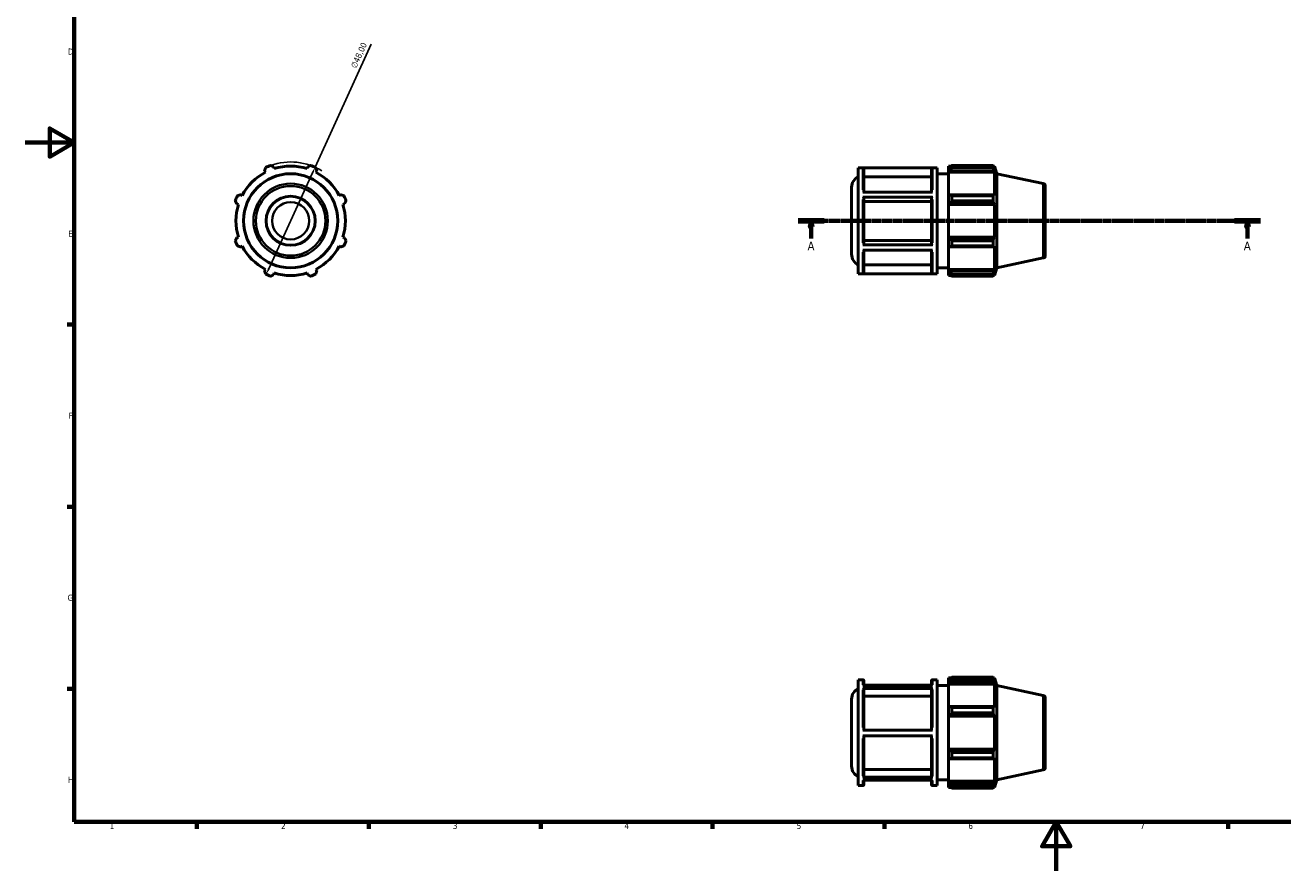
# Model space of a CAD drawing. Header units: millimetres. Extents: x 0 to 914, y 0 to 626.
# Tile 1 of 4: x 0 to 513, y 0 to 345. Entities that reach past the tile are written whole.
import ezdxf

# ---------------------------------------------------------------- set-up
doc = ezdxf.new("R2010")
doc.units = ezdxf.units.MM
doc.linetypes.add('CHAIN', pattern=[0.7087, 0.4724, -0.0591, 0.1181, -0.0591])
for name, color, linetype, lineweight in [('Border (ISO)', 7, 'Continuous', 70), ('Dimension (ISO)', 7, 'Continuous', 25), ('Section Line (ISO)', 7, 'CHAIN', 70), ('Visible (ISO)', 7, 'Continuous', 50), ('Visible Narrow (ISO)', 7, 'Continuous', 35)]:
    doc.layers.add(name, color=color, linetype=linetype, lineweight=lineweight)
doc.styles.add('Label Text (ISO)', font='tahoma.ttf')
doc.styles.add('Note Text (ISO)', font='tahoma.ttf')
doc.dimstyles.new('Default (ISO)', dxfattribs={"dimtxt": 2.5, "dimasz": 2.5, "dimexe": 3.175, "dimexo": 0, "dimgap": 0.762, "dimtad": 1, "dimrnd": 1e-08, "dimzin": 0, "dimtxsty": 'Note Text (ISO)', "dimcen": 0.09, "dimdle": 10, "dimclrd": 256, "dimclre": 256, "dimclrt": 256, "dimazin": 0, "dimtfac": 1.40208, "dimtmove": 0, "dimatfit": 3, "dimfxl": 1, "dimtolj": 1, "dimtzin": 0, "dimlwd": -1, "dimlwe": -1, "dimarcsym": 0})

# ---------------------------------------------------------------- blocks, each defined once
blk = doc.blocks.new('Borders Default Border')
at = {"layer": 'Border (ISO)'}
for p, q in [((20, 222.75), (17.1, 222.75)), ((20, 148.5), (17.1, 148.5)), ((20, 74.25), (17.1, 74.25)), ((70.08, 20), (70.08, 17.1)), ((140.17, 20), (140.17, 17.1)), ((210.25, 20), (210.25, 17.1)), ((280.33, 20), (280.33, 17.1)), ((350.42, 20), (350.42, 17.1)), ((490.58, 20), (490.58, 17.1))]:
    blk.add_line(p, q, dxfattribs=at)
at = {"layer": 'Border (ISO)', "flags": 128}
for points in [[(20, 20), (20, 574), (821, 574), (821, 20), (20, 20)], [(0, 297), (20, 297), (10, 302.77), (10, 291.23), (20, 297)], [(420.5, 0), (420.5, 20), (414.73, 10), (426.27, 10), (420.5, 20)]]:
    blk.add_lwpolyline(points, dxfattribs=at)
at = {"layer": 'Border (ISO)', "color": 232, "true_color": 0xca0064, "char_height": 2.5, "attachment_point": 7, "style": 'Note Text (ISO)'}
for s, insert in [('D', (17.43, 332.88)), ('E', (17.64, 258.63)), ('F', (17.7, 184.38)), ('G', (17.31, 110.08)), ('H', (17.44, 35.88)), ('1', (34.48, 17.1)), ('2', (104.37, 17.1)), ('3', (174.43, 17.05)), ('4', (244.42, 17.1)), ('5', (314.64, 17.05)), ('6', (384.66, 17.05)), ('7', (454.77, 17.1))]:
    blk.add_mtext(s, dxfattribs=dict(at, insert=insert))
blk = doc.blocks.new('2dTransSection0')
at = {"layer": 'Section Line (ISO)', "linetype": 'CHAIN'}
blk.add_line((315.28, 265.11), (503.78, 265.11), dxfattribs=at)
at = {"layer": 'Section Line (ISO)', "linetype": 'Continuous', "lineweight": 140}
for p, q in [((315.28, 265.11), (325.86, 265.11)), ((493.21, 265.11), (503.78, 265.11))]:
    blk.add_line(p, q, dxfattribs=at)
at = {"layer": 'Section Line (ISO)', "linetype": 'Continuous'}
for p, q in [((320.57, 265.11), (320.07, 262.61)), ((320.07, 262.61), (321.07, 262.61)), ((320.57, 262.61), (320.57, 265.11)), ((321.07, 262.61), (320.57, 265.11)), ((320.57, 257.83), (320.57, 262.61)), ((498.49, 265.11), (497.99, 262.61)), ((497.99, 262.61), (498.99, 262.61)), ((498.49, 262.61), (498.49, 265.11)), ((498.99, 262.61), (498.49, 265.11)), ((498.49, 257.83), (498.49, 262.61))]:
    blk.add_line(p, q, dxfattribs=at)
at = {"layer": 'Section Line (ISO)', "linetype": 'Continuous', "flags": 128}
for points in [[(321.07, 262.61), (320.57, 265.11), (320.07, 262.61), (321.07, 262.61)], [(498.99, 262.61), (498.49, 265.11), (497.99, 262.61), (498.99, 262.61)]]:
    blk.add_lwpolyline(points, dxfattribs=at)
at = {"layer": 'Section Line (ISO)'}
for points in [[(321.07, 262.61), (320.57, 265.11), (320.07, 262.61), (321.07, 262.61)], [(498.99, 262.61), (498.49, 265.11), (497.99, 262.61), (498.99, 262.61)]]:
    blk.add_solid(points, dxfattribs=at)
at = {"layer": 'Section Line (ISO)', "char_height": 3.5, "attachment_point": 7, "style": 'Label Text (ISO)'}
for insert in [(319.08, 253.11), (497, 253.11)]:
    blk.add_mtext('A', dxfattribs=dict(at, insert=insert))
blk = doc.blocks.new('*D10')
at = {"layer": 'Defpoints', "color": 0, "transparency": 16777216}
for p in [(118.24, 286.94), (98.32, 243.27)]:
    blk.add_point(p, dxfattribs=at)
at = {"layer": 'Dimension (ISO)', "transparency": 16777216}
for p, q in [((118.24, 286.94), (141.14, 337.14)), ((99.36, 245.55), (117.21, 284.67))]:
    blk.add_line(p, q, dxfattribs=at)
blk.add_arc((108.28, 265.11), 24, 57.8967, 109.792, dxfattribs=at)
for points in [[(116.83, 284.84), (117.58, 284.49), (118.24, 286.94)], [(98.98, 245.72), (99.74, 245.37), (98.32, 243.27)]]:
    blk.add_solid(points, dxfattribs=at)
at = {"layer": 'Dimension (ISO)', "color": 232, "true_color": 0xca0064, "transparency": 16777216, "insert": (132.65, 328.1), "char_height": 2.5, "attachment_point": 1, "rotation": 65.4765, "style": 'Note Text (ISO)'}
blk.add_mtext('\\A1;∅48,00', dxfattribs=at)

msp = doc.modelspace()

# ---------------------------------------------------------------- linework, layer by layer
at = {"layer": 'Visible (ISO)'}
for p, q in [((376.531, 287.427), (376.531, 286.622)), ((376.531, 287.427), (377.553, 287.427)), ((377.971, 287.689), (377.971, 286.821)), ((377.971, 287.689), (394.721, 287.689)), ((394.721, 286.821), (394.721, 287.689)), ((394.857, 287.427), (395.267, 287.427)), ((396.281, 284.305), (395.267, 287.427)), ((395.267, 286.393), (395.267, 287.427)), ((97.643, 285.543), (97.975, 284.905)), ((101.569, 286.393), (101.353, 287.08)), ((115.209, 287.08), (114.993, 286.393)), ((118.587, 284.905), (118.92, 285.543)), ((339.774, 243.507), (339.774, 286.707)), ((339.774, 286.707), (371.938, 286.707)), ((370.081, 286.667), (341.631, 286.667)), ((342.031, 286.266), (342.031, 276.834)), ((369.681, 283.059), (342.031, 283.059)), ((369.681, 276.834), (369.681, 286.266)), ((371.938, 243.507), (371.938, 286.707)), ((371.938, 284.307), (376.531, 284.307)), ((377.011, 287.08), (376.531, 286.622)), ((376.531, 285.117), (376.531, 286.622)), ((376.531, 285.117), (377.011, 285.543)), ((376.531, 284.905), (376.531, 285.117)), ((376.531, 284.905), (376.531, 275.524)), ((376.531, 284.905), (395.267, 284.905)), ((377.011, 285.543), (395.033, 285.543)), ((394.721, 286.821), (377.971, 286.821)), ((395.267, 286.393), (395.033, 287.08)), ((395.033, 285.543), (395.267, 284.905)), ((395.267, 275.413), (395.267, 284.905)), ((396.281, 245.909), (396.281, 284.305)), ((415.239, 280.275), (396.281, 284.305)), ((337.031, 251.443), (337.031, 278.77)), ((416.031, 279.297), (416.031, 250.916)), ((86.308, 272.035), (86.994, 271.818)), ((88.483, 275.413), (87.844, 275.745)), ((128.718, 275.745), (128.079, 275.413)), ((129.568, 271.818), (130.255, 272.035)), ((341.631, 276.834), (370.081, 276.834)), ((370.081, 274.749), (341.631, 274.749)), ((342.031, 274.549), (342.031, 255.462)), ((369.681, 272.945), (342.031, 272.945)), ((369.681, 255.462), (369.681, 274.549)), ((377.011, 275.745), (376.531, 275.524)), ((376.531, 271.89), (376.531, 275.524)), ((376.531, 271.89), (377.011, 272.035)), ((376.531, 271.818), (376.531, 271.89)), ((395.033, 275.745), (377.011, 275.745)), ((377.011, 272.035), (395.033, 272.035)), ((377.971, 275.328), (377.971, 273.233)), ((377.971, 275.328), (394.721, 275.328)), ((394.721, 273.233), (377.971, 273.233)), ((394.721, 273.233), (394.721, 275.328)), ((395.267, 275.413), (395.033, 275.745)), ((395.033, 272.035), (395.267, 271.818)), ((376.531, 271.818), (376.531, 258.395)), ((376.531, 271.818), (395.267, 271.818)), ((395.267, 258.395), (395.267, 271.818)), ((86.994, 258.395), (86.308, 258.178)), ((130.255, 258.178), (129.568, 258.395)), ((342.031, 257.064), (369.681, 257.064)), ((376.531, 258.323), (376.531, 258.395)), ((376.531, 258.395), (395.267, 258.395)), ((377.011, 258.178), (376.531, 258.323)), ((376.531, 254.689), (376.531, 258.323)), ((395.033, 258.178), (377.011, 258.178)), ((377.971, 256.98), (377.971, 254.885)), ((377.971, 256.98), (394.721, 256.98)), ((394.721, 254.885), (394.721, 256.98)), ((395.267, 258.395), (395.033, 258.178)), ((87.844, 254.468), (88.483, 254.8)), ((128.079, 254.8), (128.718, 254.468)), ((341.631, 255.262), (370.081, 255.262)), ((370.081, 253.189), (341.631, 253.189)), ((342.031, 253.189), (342.031, 243.934)), ((369.681, 243.934), (369.681, 253.189)), ((376.531, 254.689), (377.011, 254.468)), ((376.531, 254.689), (376.531, 245.308)), ((377.011, 254.468), (395.033, 254.468)), ((394.721, 254.885), (377.971, 254.885)), ((395.033, 254.468), (395.267, 254.8)), ((395.267, 245.308), (395.267, 254.8)), ((342.031, 247.139), (369.681, 247.139)), ((415.239, 249.938), (396.281, 245.909)), ((97.975, 245.308), (97.643, 244.67)), ((101.353, 243.133), (101.569, 243.82)), ((114.993, 243.82), (115.209, 243.133)), ((118.92, 244.67), (118.587, 245.308)), ((339.774, 243.507), (371.938, 243.507)), ((341.631, 243.534), (370.081, 243.534)), ((371.938, 245.907), (376.531, 245.907)), ((376.531, 245.096), (376.531, 245.308)), ((376.531, 245.308), (395.267, 245.308)), ((376.531, 243.591), (376.531, 245.096)), ((377.011, 244.67), (376.531, 245.096)), ((376.531, 243.591), (377.011, 243.133)), ((376.531, 243.591), (376.531, 242.787)), ((376.531, 242.787), (377.553, 242.787)), ((395.033, 244.67), (377.011, 244.67)), ((377.971, 243.392), (377.971, 242.524)), ((377.971, 243.392), (394.721, 243.392)), ((394.721, 242.524), (377.971, 242.524)), ((394.721, 242.524), (394.721, 243.392)), ((394.857, 242.787), (395.267, 242.787)), ((395.267, 245.308), (395.033, 244.67)), ((395.033, 243.133), (395.267, 243.82)), ((396.281, 245.909), (395.267, 242.787)), ((395.267, 242.787), (395.267, 243.82)), ((339.774, 34.75), (339.774, 77.95)), ((339.774, 77.95), (341.631, 77.95)), ((342.031, 77.55), (342.031, 75.576)), ((369.681, 75.576), (369.681, 77.55)), ((370.081, 77.95), (371.938, 77.95)), ((371.938, 34.75), (371.938, 77.95)), ((376.531, 78.67), (376.531, 77.865)), ((376.531, 78.67), (377.553, 78.67)), ((377.011, 78.323), (376.531, 77.865)), ((376.531, 76.361), (376.531, 77.865)), ((377.971, 78.932), (377.971, 78.064)), ((377.971, 78.932), (394.721, 78.932)), ((394.721, 78.064), (377.971, 78.064)), ((394.721, 78.064), (394.721, 78.932)), ((394.857, 78.67), (395.267, 78.67)), ((395.267, 77.637), (395.033, 78.323)), ((396.281, 75.548), (395.267, 78.67)), ((395.267, 77.637), (395.267, 78.67)), ((341.631, 75.576), (370.081, 75.576)), ((370.081, 74.365), (341.631, 74.365)), ((369.681, 75.678), (342.031, 75.678)), ((342.031, 74.018), (342.031, 57.437)), ((369.681, 57.437), (369.681, 74.018)), ((371.938, 75.55), (376.531, 75.55)), ((376.531, 76.361), (377.011, 76.786)), ((376.531, 76.148), (376.531, 76.361)), ((376.531, 76.148), (376.531, 66.767)), ((376.531, 76.148), (395.267, 76.148)), ((377.011, 76.786), (395.033, 76.786)), ((395.033, 76.786), (395.267, 76.148)), ((395.267, 66.656), (395.267, 76.148)), ((396.281, 37.152), (396.281, 75.548)), ((415.239, 71.518), (396.281, 75.548)), ((337.031, 42.686), (337.031, 70.013)), ((369.681, 71.24), (342.031, 71.24)), ((377.011, 66.988), (376.531, 66.767)), ((376.531, 63.134), (376.531, 66.767)), ((395.033, 66.988), (377.011, 66.988)), ((395.267, 66.656), (395.033, 66.988)), ((416.031, 70.54), (416.031, 42.159)), ((376.531, 63.134), (377.011, 63.278)), ((376.531, 63.061), (376.531, 63.134)), ((376.531, 63.061), (376.531, 49.638)), ((376.531, 63.061), (395.267, 63.061)), ((377.011, 63.278), (395.033, 63.278)), ((377.971, 66.571), (377.971, 64.476)), ((377.971, 66.571), (394.721, 66.571)), ((394.721, 64.476), (377.971, 64.476)), ((394.721, 64.476), (394.721, 66.571)), ((395.033, 63.278), (395.267, 63.061)), ((395.267, 49.638), (395.267, 63.061)), ((341.631, 57.437), (370.081, 57.437)), ((370.081, 55.037), (341.631, 55.037)), ((342.031, 55.037), (342.031, 38.558)), ((369.681, 38.558), (369.681, 55.037)), ((376.531, 49.566), (376.531, 49.638)), ((376.531, 49.638), (395.267, 49.638)), ((376.531, 45.933), (376.531, 49.566)), ((377.011, 49.421), (376.531, 49.566)), ((395.033, 49.421), (377.011, 49.421)), ((377.971, 48.223), (377.971, 46.128)), ((377.971, 48.223), (394.721, 48.223)), ((394.721, 46.128), (394.721, 48.223)), ((395.267, 49.638), (395.033, 49.421)), ((342.031, 41.333), (369.681, 41.333)), ((376.531, 45.933), (376.531, 36.552)), ((376.531, 45.933), (377.011, 45.711)), ((377.011, 45.711), (395.033, 45.711)), ((394.721, 46.128), (377.971, 46.128)), ((395.033, 45.711), (395.267, 46.043)), ((395.267, 36.552), (395.267, 46.043)), ((415.239, 41.181), (396.281, 37.152)), ((341.631, 38.211), (370.081, 38.211)), ((370.081, 37.022), (341.631, 37.022)), ((342.031, 37.022), (342.031, 35.15)), ((369.681, 35.15), (369.681, 37.022)), ((371.938, 37.15), (376.531, 37.15)), ((376.531, 36.339), (376.531, 36.552)), ((376.531, 36.552), (395.267, 36.552)), ((376.531, 34.834), (376.531, 36.339)), ((377.011, 35.913), (376.531, 36.339)), ((395.033, 35.913), (377.011, 35.913)), ((395.267, 36.552), (395.033, 35.913)), ((396.281, 37.152), (395.267, 34.03)), ((339.774, 34.75), (341.631, 34.75)), ((370.081, 34.75), (371.938, 34.75)), ((376.531, 34.834), (376.531, 34.03)), ((376.531, 34.834), (377.011, 34.376)), ((376.531, 34.03), (377.553, 34.03)), ((377.971, 34.635), (377.971, 33.767)), ((377.971, 34.635), (394.721, 34.635)), ((394.721, 33.767), (377.971, 33.767)), ((394.721, 33.767), (394.721, 34.635)), ((394.857, 34.03), (395.267, 34.03)), ((395.033, 34.376), (395.267, 35.063)), ((395.267, 34.03), (395.267, 35.063))]:
    msp.add_line(p, q, dxfattribs=at)
for radius in [19.198, 10]:
    msp.add_circle((108.281, 265.107), radius, dxfattribs=at)
for centre, radius, start, end in [((108.281, 265.107), 24, 109.79198, 115.20802), ((108.281, 265.107), 22.32, 72.5, 107.5), ((108.281, 265.107), 24, 64.79198, 70.20802), ((108.281, 265.107), 22.32, 117.5, 152.5), ((108.281, 265.107), 22.32, 27.5, 62.5), ((341.831, 278.77), 4.8, 115.37693, 180), ((415.031, 279.297), 1, 0, 78), ((108.281, 265.107), 24, 154.79198, 160.20802), ((108.281, 265.107), 24, 19.79198, 25.20802), ((108.281, 265.107), 22.32, 162.5, 197.5), ((108.281, 265.107), 22.32, 342.5, 17.5), ((108.281, 265.107), 24, 199.79198, 205.20802), ((108.281, 265.107), 24, 334.79198, 340.20802), ((108.281, 265.107), 22.32, 207.5, 242.5), ((108.281, 265.107), 22.32, 297.5, 332.5), ((341.831, 251.443), 4.8, 180, 244.62307), ((415.031, 250.916), 1, 282, 0), ((108.281, 265.107), 24, 244.79198, 250.20802), ((108.281, 265.107), 22.32, 252.5, 287.5), ((108.281, 265.107), 24, 289.79198, 295.20802), ((341.631, 77.55), 0.4, 0, 90), ((370.081, 77.55), 0.4, 90, 180), ((341.831, 70.013), 4.8, 115.37693, 180), ((415.031, 70.54), 1, 0, 78), ((341.831, 42.686), 4.8, 180, 244.62307), ((415.031, 42.159), 1, 282, 0), ((341.631, 35.15), 0.4, 270, 0), ((370.081, 35.15), 0.4, 180, 270)]:
    msp.add_arc(centre, radius, start, end, dxfattribs=at)
for points, weights in [([(100.155, 287.689), (100.766, 287.378), (101.353, 287.08)], [1, 1.00253303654, 1.00425202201]), ([(115.209, 287.08), (115.796, 287.378), (116.408, 287.689)], [1.00425202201, 1.00253303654, 1]), ([(377.971, 287.689), (377.472, 287.378), (377.011, 287.08)], [1.01399738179, 1.01003420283, 1.00526521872]), ([(394.721, 287.689), (394.883, 287.378), (395.033, 287.08)], [1, 1.00253303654, 1.00425202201]), ([(97.643, 285.543), (97.847, 286.169), (98.059, 286.821)], [1.00425202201, 1.00253303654, 1]), ([(118.503, 286.821), (118.716, 286.169), (118.92, 285.543)], [1, 1.00253303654, 1.00425202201]), ([(377.011, 285.543), (377.472, 286.169), (377.971, 286.821)], [1.00526521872, 1.01003420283, 1.01399738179]), ([(395.033, 285.543), (394.883, 286.169), (394.721, 286.821)], [1.00425202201, 1.00253303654, 1]), ([(86.308, 272.035), (86.009, 272.622), (85.699, 273.233)], [1.00425202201, 1.00253303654, 1]), ([(86.567, 275.328), (87.219, 275.541), (87.844, 275.745)], [1, 1.00253303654, 1.00425202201]), ([(128.718, 275.745), (129.344, 275.541), (129.996, 275.328)], [1.00425202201, 1.00253303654, 1]), ([(130.864, 273.233), (130.553, 272.622), (130.255, 272.035)], [1, 1.00253303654, 1.00425202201]), ([(377.971, 275.328), (377.472, 275.541), (377.011, 275.745)], [1.01399738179, 1.01003420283, 1.00526521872]), ([(377.011, 272.035), (377.472, 272.622), (377.971, 273.233)], [1.00526521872, 1.01003420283, 1.01399738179]), ([(394.721, 275.328), (394.883, 275.541), (395.033, 275.745)], [1, 1.00253303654, 1.00425202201]), ([(395.033, 272.035), (394.883, 272.622), (394.721, 273.233)], [1.00425202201, 1.00253303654, 1]), ([(85.699, 256.98), (86.009, 257.591), (86.308, 258.178)], [1, 1.00253303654, 1.00425202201]), ([(130.255, 258.178), (130.553, 257.591), (130.864, 256.98)], [1.00425202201, 1.00253303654, 1]), ([(377.971, 256.98), (377.472, 257.591), (377.011, 258.178)], [1.01399738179, 1.01003420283, 1.00526521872]), ([(394.721, 256.98), (394.883, 257.591), (395.033, 258.178)], [1, 1.00253303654, 1.00425202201]), ([(87.844, 254.468), (87.219, 254.672), (86.567, 254.885)], [1.00425202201, 1.00253303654, 1]), ([(129.996, 254.885), (129.344, 254.672), (128.718, 254.468)], [1, 1.00253303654, 1.00425202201]), ([(377.011, 254.468), (377.472, 254.672), (377.971, 254.885)], [1.00526521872, 1.01003420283, 1.01399738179]), ([(395.033, 254.468), (394.883, 254.672), (394.721, 254.885)], [1.00425202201, 1.00253303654, 1]), ([(98.059, 243.392), (97.847, 244.044), (97.643, 244.67)], [1, 1.00253303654, 1.00425202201]), ([(101.353, 243.133), (100.766, 242.835), (100.155, 242.524)], [1.00425202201, 1.00253303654, 1]), ([(116.408, 242.524), (115.796, 242.835), (115.209, 243.133)], [1, 1.00253303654, 1.00425202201]), ([(118.92, 244.67), (118.716, 244.044), (118.503, 243.392)], [1.00425202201, 1.00253303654, 1]), ([(377.971, 243.392), (377.472, 244.044), (377.011, 244.67)], [1.01399738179, 1.01003420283, 1.00526521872]), ([(377.011, 243.133), (377.472, 242.835), (377.971, 242.524)], [1.00526521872, 1.01003420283, 1.01399738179]), ([(394.721, 243.392), (394.883, 244.044), (395.033, 244.67)], [1, 1.00253303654, 1.00425202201]), ([(395.033, 243.133), (394.883, 242.835), (394.721, 242.524)], [1.00425202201, 1.00253303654, 1]), ([(377.971, 78.932), (377.472, 78.621), (377.011, 78.323)], [1.01399738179, 1.01003420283, 1.00526521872]), ([(377.011, 76.786), (377.472, 77.412), (377.971, 78.064)], [1.00526521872, 1.01003420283, 1.01399738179]), ([(394.721, 78.932), (394.883, 78.621), (395.033, 78.323)], [1, 1.00253303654, 1.00425202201]), ([(395.033, 76.786), (394.883, 77.412), (394.721, 78.064)], [1.00425202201, 1.00253303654, 1]), ([(377.971, 66.571), (377.472, 66.784), (377.011, 66.988)], [1.01399738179, 1.01003420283, 1.00526521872]), ([(394.721, 66.571), (394.883, 66.784), (395.033, 66.988)], [1, 1.00253303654, 1.00425202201]), ([(377.011, 63.278), (377.472, 63.865), (377.971, 64.476)], [1.00526521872, 1.01003420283, 1.01399738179]), ([(395.033, 63.278), (394.883, 63.865), (394.721, 64.476)], [1.00425202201, 1.00253303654, 1]), ([(377.971, 48.223), (377.472, 48.834), (377.011, 49.421)], [1.01399738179, 1.01003420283, 1.00526521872]), ([(394.721, 48.223), (394.883, 48.834), (395.033, 49.421)], [1, 1.00253303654, 1.00425202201]), ([(377.011, 45.711), (377.472, 45.915), (377.971, 46.128)], [1.00526521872, 1.01003420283, 1.01399738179]), ([(395.033, 45.711), (394.883, 45.915), (394.721, 46.128)], [1.00425202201, 1.00253303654, 1]), ([(377.971, 34.635), (377.472, 35.287), (377.011, 35.913)], [1.01399738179, 1.01003420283, 1.00526521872]), ([(394.721, 34.635), (394.883, 35.287), (395.033, 35.913)], [1, 1.00253303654, 1.00425202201]), ([(377.011, 34.376), (377.472, 34.078), (377.971, 33.767)], [1.00526521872, 1.01003420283, 1.01399738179]), ([(395.033, 34.376), (394.883, 34.078), (394.721, 33.767)], [1.00425202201, 1.00253303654, 1])]:
    msp.add_rational_spline(points, weights, degree=2, dxfattribs=at)
for points, knots in [([(341.631, 286.667), (341.681, 286.667), (341.739, 286.655), (341.83, 286.617), (341.879, 286.584), (341.949, 286.514), (341.982, 286.465), (342.02, 286.374), (342.031, 286.315), (342.031, 286.266)], [0, 0, 0, 0, 0.014800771, 0.014800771, 0.02961555, 0.02961555, 0.044447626, 0.044447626, 0.059294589, 0.059294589, 0.059294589, 0.059294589]), ([(369.681, 286.266), (369.681, 286.315), (369.693, 286.374), (369.731, 286.465), (369.764, 286.514), (369.833, 286.584), (369.883, 286.617), (369.974, 286.655), (370.032, 286.667), (370.081, 286.667)], [0.177887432, 0.177887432, 0.177887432, 0.177887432, 0.192734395, 0.192734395, 0.207566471, 0.207566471, 0.22238125, 0.22238125, 0.237182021, 0.237182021, 0.237182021, 0.237182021]), ([(341.631, 274.749), (341.681, 274.749), (341.739, 274.744), (341.83, 274.725), (341.879, 274.708), (341.949, 274.673), (341.982, 274.649), (342.02, 274.603), (342.031, 274.574), (342.031, 274.549)], [0, 0, 0, 0, 0.014800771, 0.014800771, 0.02961555, 0.02961555, 0.044447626, 0.044447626, 0.059294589, 0.059294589, 0.059294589, 0.059294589]), ([(369.681, 274.549), (369.681, 274.574), (369.693, 274.603), (369.731, 274.649), (369.764, 274.673), (369.833, 274.708), (369.883, 274.725), (369.974, 274.744), (370.032, 274.749), (370.081, 274.749)], [0.177887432, 0.177887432, 0.177887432, 0.177887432, 0.192734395, 0.192734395, 0.207566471, 0.207566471, 0.22238125, 0.22238125, 0.237182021, 0.237182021, 0.237182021, 0.237182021]), ([(342.031, 255.462), (342.031, 255.437), (342.02, 255.408), (341.982, 255.362), (341.949, 255.338), (341.879, 255.303), (341.83, 255.286), (341.739, 255.267), (341.681, 255.262), (341.631, 255.262)], [0.177833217, 0.177833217, 0.177833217, 0.177833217, 0.192668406, 0.192668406, 0.207493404, 0.207493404, 0.222306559, 0.222306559, 0.23711012, 0.23711012, 0.23711012, 0.23711012]), ([(370.081, 255.262), (370.032, 255.262), (369.974, 255.267), (369.883, 255.286), (369.833, 255.303), (369.764, 255.338), (369.731, 255.362), (369.693, 255.408), (369.681, 255.437), (369.681, 255.462)], [0, 0, 0, 0, 0.014803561, 0.014803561, 0.029616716, 0.029616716, 0.044441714, 0.044441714, 0.059276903, 0.059276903, 0.059276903, 0.059276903]), ([(342.031, 243.934), (342.031, 243.885), (342.02, 243.827), (341.982, 243.735), (341.949, 243.686), (341.879, 243.616), (341.83, 243.583), (341.739, 243.545), (341.681, 243.534), (341.631, 243.534)], [0.177833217, 0.177833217, 0.177833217, 0.177833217, 0.192668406, 0.192668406, 0.207493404, 0.207493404, 0.222306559, 0.222306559, 0.23711012, 0.23711012, 0.23711012, 0.23711012]), ([(370.081, 243.534), (370.032, 243.534), (369.974, 243.545), (369.883, 243.583), (369.833, 243.616), (369.764, 243.686), (369.731, 243.735), (369.693, 243.827), (369.681, 243.885), (369.681, 243.934)], [0, 0, 0, 0, 0.014803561, 0.014803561, 0.029616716, 0.029616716, 0.044441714, 0.044441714, 0.059276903, 0.059276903, 0.059276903, 0.059276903]), ([(341.631, 74.365), (341.681, 74.365), (341.739, 74.355), (341.83, 74.322), (341.879, 74.293), (341.949, 74.233), (341.982, 74.19), (342.02, 74.111), (342.031, 74.06), (342.031, 74.018)], [0, 0, 0, 0, 0.014800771, 0.014800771, 0.02961555, 0.02961555, 0.044447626, 0.044447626, 0.059294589, 0.059294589, 0.059294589, 0.059294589]), ([(369.681, 74.018), (369.681, 74.06), (369.693, 74.111), (369.731, 74.19), (369.764, 74.233), (369.833, 74.293), (369.883, 74.322), (369.974, 74.355), (370.032, 74.365), (370.081, 74.365)], [0.177887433, 0.177887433, 0.177887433, 0.177887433, 0.192734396, 0.192734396, 0.207566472, 0.207566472, 0.222381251, 0.222381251, 0.237182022, 0.237182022, 0.237182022, 0.237182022]), ([(342.031, 38.558), (342.031, 38.515), (342.02, 38.464), (341.982, 38.385), (341.949, 38.342), (341.879, 38.282), (341.83, 38.253), (341.739, 38.221), (341.681, 38.211), (341.631, 38.211)], [0.177833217, 0.177833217, 0.177833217, 0.177833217, 0.192668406, 0.192668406, 0.207493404, 0.207493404, 0.222306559, 0.222306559, 0.23711012, 0.23711012, 0.23711012, 0.23711012]), ([(370.081, 38.211), (370.032, 38.211), (369.974, 38.221), (369.883, 38.253), (369.833, 38.282), (369.764, 38.342), (369.731, 38.385), (369.693, 38.464), (369.681, 38.515), (369.681, 38.558)], [0, 0, 0, 0, 0.014803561, 0.014803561, 0.029616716, 0.029616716, 0.044441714, 0.044441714, 0.059276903, 0.059276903, 0.059276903, 0.059276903])]:
    msp.add_open_spline(points, degree=3, knots=knots, dxfattribs=at)
at = {"layer": 'Visible Narrow (ISO)'}
for p, q in [((341.631, 277.67), (341.631, 286.582)), ((370.081, 286.582), (370.081, 277.67)), ((415.239, 250.125), (415.239, 280.088)), ((341.631, 256.172), (341.631, 273.835)), ((370.081, 273.835), (370.081, 256.172)), ((341.631, 243.608), (341.631, 252.36)), ((370.081, 252.36), (370.081, 243.608)), ((341.631, 75.803), (341.631, 77.944)), ((370.081, 77.944), (370.081, 75.803)), ((341.631, 58.445), (341.631, 73.787)), ((370.081, 73.787), (370.081, 58.445)), ((415.239, 41.368), (415.239, 71.331)), ((341.631, 38.779), (341.631, 54.029)), ((370.081, 54.029), (370.081, 38.779)), ((341.631, 34.755), (341.631, 36.804)), ((370.081, 36.804), (370.081, 34.755))]:
    msp.add_line(p, q, dxfattribs=at)
for radius in [15.168, 14.19, 7.6]:
    msp.add_circle((108.281, 265.107), radius, dxfattribs=at)

# ---------------------------------------------------------------- block references
msp.add_blockref('Borders Default Border', (0, 0))
at = {"layer": 'Section Line (ISO)'}
msp.add_blockref('2dTransSection0', (0, 0), dxfattribs=at)

# ---------------------------------------------------------------- dimensions: what is measured, and where the dimension line sits
at = {"layer": 'Dimension (ISO)'}
dim = msp.add_diameter_dim_2p(p1=(98.32, 243.272), p2=(118.243, 286.942), dimstyle='Default (ISO)', override={"dimdec": 2, "dimlfac": 1, "dimtp": 0, "dimtm": 0, "dimtdec": 2, "dimatfit": 2}, dxfattribs=at)
dim.commit()
dim.dimension.update_dxf_attribs({"geometry": '*D10', "text_midpoint": (138.548, 331.449), "dimtype": 163})

doc.saveas('drawing.dxf')
